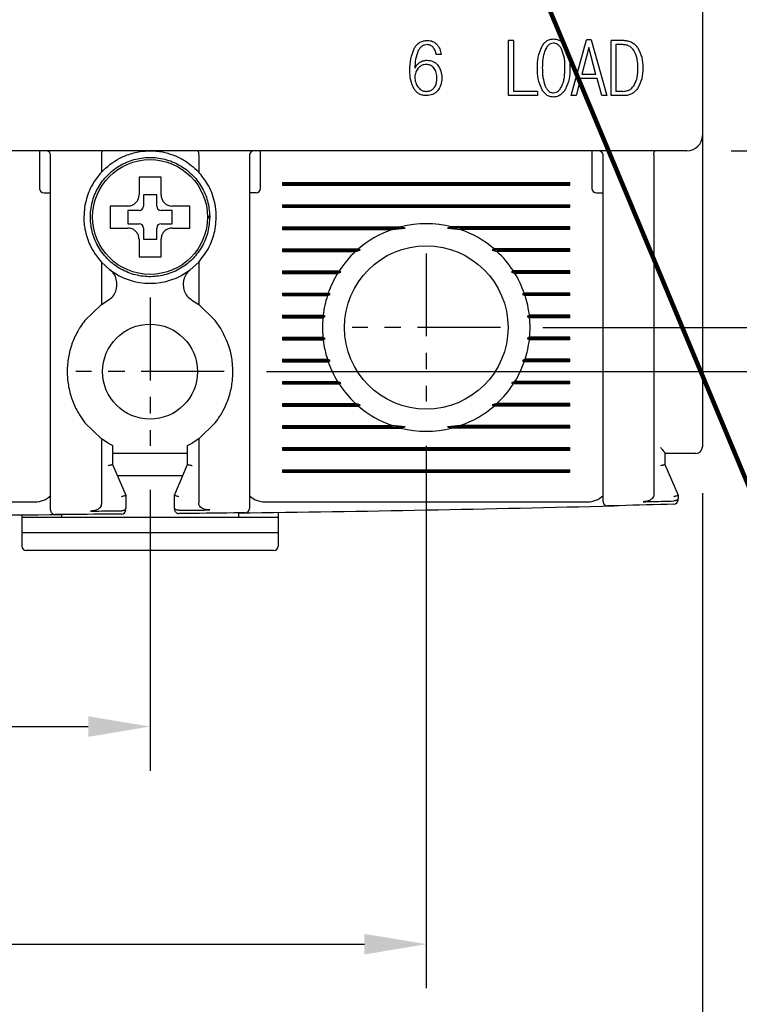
# Model space of a CAD drawing. Extents: x 2148 to 6475, y -907 to 1504.
# Tile 17 of 44: x 4572 to 4605, y 1226 to 1271. Entities that reach past the tile are written whole.
import ezdxf

# ---------------------------------------------------------------- set-up
doc = ezdxf.new("R2010")
doc.units = 0
doc.header["$LTSCALE"] = 3
doc.header["$MEASUREMENT"] = 0
doc.linetypes.add('CENTER', pattern=[2, 1.25, -0.25, 0.25, -0.25])
doc.layers.get('0').update_dxf_attribs({"linetype": 'CONTINUOUS'})
doc.layers.get('Defpoints').update_dxf_attribs({"linetype": 'CONTINUOUS'})
doc.layers.add('cen', color=1, linetype='CENTER')
doc.layers.add('di', color=3, linetype='CONTINUOUS')
doc.styles.add('KIM', font='ROMANS.shx', dxfattribs={"height": 5, "bigfont": 'GSG1.shx'})
doc.styles.get("Standard").update_dxf_attribs({"font": 'romans.shx', "height": 3, "bigfont": 'ghs.shx'})
doc.dimstyles.get("Standard").update_dxf_attribs({"dimtxt": 0.18, "dimasz": 0.18, "dimexe": 0.18, "dimexo": 0.0625, "dimgap": 0.09, "dimtad": 0, "dimtih": 1, "dimtoh": 1, "dimdec": 4, "dimzin": 0, "dimdsep": 46, "dimtxsty": 'Standard', "dimcen": 0.09, "dimadec": 0, "dimazin": 0, "dimtfac": 1, "dimtdec": 4, "dimtofl": 0, "dimtmove": 0, "dimatfit": 3, "dimfxl": 0, "dimtolj": 1, "dimtzin": 0, "dimarcsym": 0})
doc.dimstyles.new('STANDARD$0', dxfattribs={"dimtxt": 5, "dimasz": 5, "dimexe": 1, "dimexo": 2, "dimgap": 2, "dimtad": 1, "dimdec": 4, "dimzin": 12, "dimdsep": 46, "dimtxsty": 'KIM', "dimcen": -1, "dimdle": 0.1, "dimadec": 0, "dimazin": 0, "dimtfac": 1, "dimtdec": 4, "dimtmove": 0, "dimatfit": 3, "dimfxl": 0, "dimtolj": 1, "dimtzin": 0, "dimarcsym": 0})

# ---------------------------------------------------------------- blocks, each defined once
blk = doc.blocks.new('*D118')
at = {"layer": 'Defpoints', "color": 0}
for p in [(4527.852, 1251.468), (4602.852, 1251.368), (4527.852, 1220.612)]:
    blk.add_point(p, dxfattribs=at)
at = {"layer": 'di'}
for p, q in [((4527.852, 1249.468), (4527.852, 1218.612)), ((4602.852, 1249.368), (4602.852, 1218.612)), ((4600.052, 1220.612), (4530.652, 1220.612))]:
    blk.add_line(p, q, dxfattribs=at)
for points in [[(4530.652, 1221.079), (4530.652, 1220.146), (4527.852, 1220.612)], [(4600.052, 1221.079), (4600.052, 1220.146), (4602.852, 1220.612)]]:
    blk.add_solid(points, dxfattribs=at)
at = {"layer": 'di', "insert": (4565.342, 1224.112), "char_height": 3, "attachment_point": 5}
blk.add_mtext('\\A1;75', dxfattribs=at)
blk = doc.blocks.new('*D120')
at = {"layer": 'Defpoints', "color": 0}
for p in [(4593.629, 1336.868), (4593.629, 1256.868), (4640.115, 1256.868)]:
    blk.add_point(p, dxfattribs=at)
at = {"layer": 'di'}
for p, q in [((4595.629, 1336.868), (4642.115, 1336.868)), ((4640.115, 1334.068), (4640.115, 1259.668)), ((4595.629, 1256.868), (4642.115, 1256.868))]:
    blk.add_line(p, q, dxfattribs=at)
for points in [[(4639.648, 1334.068), (4640.581, 1334.068), (4640.115, 1336.868)], [(4639.648, 1259.668), (4640.581, 1259.668), (4640.115, 1256.868)]]:
    blk.add_solid(points, dxfattribs=at)
at = {"layer": 'di', "insert": (4636.615, 1296.868), "char_height": 3, "attachment_point": 5, "rotation": 90}
blk.add_mtext('\\A1;80', dxfattribs=at)
blk = doc.blocks.new('*D121')
at = {"layer": 'Defpoints', "color": 0}
for p in [(4602.152, 1328.868), (4602.152, 1264.868), (4630.115, 1264.868)]:
    blk.add_point(p, dxfattribs=at)
at = {"layer": 'di'}
for p, q in [((4604.152, 1328.868), (4632.115, 1328.868)), ((4630.115, 1326.068), (4630.115, 1267.668)), ((4604.152, 1264.868), (4632.115, 1264.868))]:
    blk.add_line(p, q, dxfattribs=at)
for points in [[(4629.648, 1326.068), (4630.581, 1326.068), (4630.115, 1328.868)], [(4629.648, 1267.668), (4630.581, 1267.668), (4630.115, 1264.868)]]:
    blk.add_solid(points, dxfattribs=at)
at = {"layer": 'di', "insert": (4626.615, 1296.868), "char_height": 3, "attachment_point": 5, "rotation": 90}
blk.add_mtext('\\A1;64', dxfattribs=at)
blk = doc.blocks.new('*D122')
at = {"layer": 'Defpoints', "color": 0}
for p in [(4552.852, 1251.514), (4577.852, 1251.514), (4577.852, 1238.795)]:
    blk.add_point(p, dxfattribs=at)
at = {"layer": 'di'}
for p, q in [((4552.852, 1249.514), (4552.852, 1236.795)), ((4577.852, 1249.514), (4577.852, 1236.795)), ((4555.652, 1238.795), (4575.052, 1238.795))]:
    blk.add_line(p, q, dxfattribs=at)
for points in [[(4555.652, 1239.261), (4555.652, 1238.328), (4552.852, 1238.795)], [(4575.052, 1239.261), (4575.052, 1238.328), (4577.852, 1238.795)]]:
    blk.add_solid(points, dxfattribs=at)
at = {"layer": 'di', "insert": (4565.976, 1242.295), "char_height": 3, "attachment_point": 5}
blk.add_mtext('\\A1;25', dxfattribs=at)
blk = doc.blocks.new('*D148')
at = {"layer": 'Defpoints', "color": 0}
for p in [(4540.352, 1253.514), (4590.352, 1253.514), (4590.352, 1228.94)]:
    blk.add_point(p, dxfattribs=at)
at = {"layer": 'di'}
for p, q in [((4540.352, 1251.514), (4540.352, 1226.94)), ((4590.352, 1251.514), (4590.352, 1226.94)), ((4543.152, 1228.94), (4587.552, 1228.94))]:
    blk.add_line(p, q, dxfattribs=at)
for points in [[(4543.152, 1229.406), (4543.152, 1228.473), (4540.352, 1228.94)], [(4587.552, 1229.406), (4587.552, 1228.473), (4590.352, 1228.94)]]:
    blk.add_solid(points, dxfattribs=at)
at = {"layer": 'di', "insert": (4565.772, 1232.44), "char_height": 3, "attachment_point": 5}
blk.add_mtext('\\A1;50', dxfattribs=at)
blk = doc.blocks.new('*D145')
at = {"layer": 'Defpoints', "color": 0}
for p in [(4581.207, 1338.868), (4581.129, 1254.868), (4650.563, 1254.868)]:
    blk.add_point(p, dxfattribs=at)
at = {"layer": 'di'}
for p, q in [((4583.207, 1338.868), (4652.563, 1338.868)), ((4650.563, 1336.068), (4650.563, 1257.668)), ((4583.129, 1254.868), (4652.563, 1254.868))]:
    blk.add_line(p, q, dxfattribs=at)
for points in [[(4650.097, 1336.068), (4651.03, 1336.068), (4650.563, 1338.868)], [(4650.097, 1257.668), (4651.03, 1257.668), (4650.563, 1254.868)]]:
    blk.add_solid(points, dxfattribs=at)
at = {"layer": 'di', "insert": (4647.063, 1296.868), "char_height": 3, "attachment_point": 5, "rotation": 90}
blk.add_mtext('\\A1;84', dxfattribs=at)

msp = doc.modelspace()

# ---------------------------------------------------------------- linework, layer by layer
for p, q in [((4602.852, 1328.168), (4602.852, 1265.568)), ((4594.077, 1267.368), (4594.077, 1269.868)), ((4594.301, 1269.868), (4594.077, 1269.868)), ((4594.301, 1269.868), (4594.301, 1267.561)), ((4596.917, 1267.368), (4597.6, 1269.9)), ((4597.708, 1269.548), (4597.393, 1268.33)), ((4597.819, 1269.9), (4597.6, 1269.9)), ((4598.029, 1268.33), (4597.708, 1269.548)), ((4597.819, 1269.9), (4598.519, 1267.368)), ((4598.713, 1267.368), (4598.713, 1269.868)), ((4599.305, 1269.868), (4598.713, 1269.868)), ((4599.252, 1269.676), (4598.937, 1269.676)), ((4598.937, 1269.676), (4598.937, 1267.561)), ((4591.023, 1269.227), (4590.799, 1269.227)), ((4598.029, 1268.33), (4597.393, 1268.33)), ((4597.336, 1268.138), (4597.141, 1267.368)), ((4598.083, 1268.138), (4597.336, 1268.138)), ((4598.295, 1267.368), (4598.083, 1268.138)), ((4595.393, 1267.368), (4594.077, 1267.368)), ((4595.393, 1267.561), (4594.301, 1267.561)), ((4595.393, 1267.561), (4595.393, 1267.368)), ((4597.141, 1267.368), (4596.917, 1267.368)), ((4598.519, 1267.368), (4598.295, 1267.368)), ((4599.305, 1267.368), (4598.713, 1267.368)), ((4599.252, 1267.561), (4598.937, 1267.561)), ((4602.852, 1265.568), (4602.852, 1264.741)), ((4602.152, 1264.868), (4528.552, 1264.868)), ((4572.852, 1264.868), (4572.852, 1264.468)), ((4573.352, 1249.475), (4573.352, 1264.668)), ((4575.652, 1264.685), (4575.652, 1264.682)), ((4575.652, 1264.682), (4575.652, 1263.908)), ((4580.052, 1264.682), (4580.052, 1264.685)), ((4580.052, 1264.682), (4580.052, 1263.908)), ((4582.352, 1264.668), (4582.352, 1249.557)), ((4582.852, 1264.468), (4582.852, 1264.868)), ((4597.852, 1264.868), (4597.852, 1264.468)), ((4598.352, 1249.867), (4598.352, 1264.668)), ((4600.652, 1264.685), (4600.652, 1264.682)), ((4600.652, 1264.682), (4600.652, 1249.307)), ((4602.852, 1264.741), (4602.852, 1251.468)), ((4572.852, 1264.468), (4572.852, 1263.168)), ((4582.852, 1263.168), (4582.852, 1264.468)), ((4597.852, 1264.468), (4597.852, 1263.168)), ((4583.852, 1263.426), (4596.852, 1263.426)), ((4583.852, 1263.426), (4583.852, 1263.311)), ((4583.852, 1263.368), (4596.852, 1263.368)), ((4583.852, 1263.311), (4596.852, 1263.311)), ((4596.852, 1263.311), (4596.852, 1263.426)), ((4573.052, 1262.968), (4573.352, 1262.968)), ((4578.152, 1262.868), (4577.552, 1262.868)), ((4577.552, 1262.868), (4577.552, 1262.368)), ((4578.152, 1262.368), (4578.152, 1262.868)), ((4582.652, 1262.968), (4582.352, 1262.968)), ((4598.052, 1262.968), (4598.352, 1262.968)), ((4576.283, 1262.368), (4576.052, 1262.368)), ((4583.852, 1262.426), (4596.852, 1262.426)), ((4583.852, 1262.426), (4583.852, 1262.311)), ((4583.852, 1262.368), (4596.852, 1262.368)), ((4596.852, 1262.311), (4596.852, 1262.426)), ((4577.352, 1262.168), (4576.852, 1262.168)), ((4576.852, 1262.168), (4576.852, 1261.568)), ((4578.852, 1262.168), (4578.352, 1262.168)), ((4578.852, 1261.568), (4578.852, 1262.168)), ((4583.852, 1262.311), (4596.852, 1262.311)), ((4576.852, 1261.568), (4577.352, 1261.568)), ((4578.352, 1261.568), (4578.852, 1261.568)), ((4580.452, 1261.902), (4580.552, 1261.902)), ((4580.552, 1261.834), (4580.452, 1261.834)), ((4580.552, 1261.902), (4580.552, 1261.834)), ((4577.552, 1261.368), (4577.552, 1260.868)), ((4578.152, 1260.868), (4578.152, 1261.368)), ((4583.852, 1261.426), (4589.205, 1261.426)), ((4583.852, 1261.426), (4583.852, 1261.311)), ((4583.852, 1261.368), (4589.399, 1261.368)), ((4583.852, 1261.311), (4588.817, 1261.311)), ((4588.817, 1261.311), (4589.399, 1261.368)), ((4589.399, 1261.368), (4589.205, 1261.426)), ((4591.5, 1261.426), (4591.306, 1261.368)), ((4591.306, 1261.368), (4591.887, 1261.311)), ((4596.852, 1261.368), (4591.306, 1261.368)), ((4596.852, 1261.426), (4591.5, 1261.426)), ((4596.852, 1261.311), (4591.887, 1261.311)), ((4596.852, 1261.311), (4596.852, 1261.426)), ((4577.552, 1260.868), (4578.152, 1260.868)), ((4577.352, 1260.299), (4577.352, 1260.068)), ((4583.852, 1260.426), (4587.281, 1260.426)), ((4583.852, 1260.426), (4583.852, 1260.311)), ((4583.852, 1260.368), (4587.367, 1260.368)), ((4583.852, 1260.311), (4587.152, 1260.311)), ((4587.152, 1260.311), (4587.367, 1260.368)), ((4587.367, 1260.368), (4587.281, 1260.426)), ((4593.424, 1260.426), (4593.337, 1260.368)), ((4593.337, 1260.368), (4593.553, 1260.311)), ((4596.852, 1260.368), (4593.337, 1260.368)), ((4596.852, 1260.426), (4593.424, 1260.426)), ((4596.852, 1260.311), (4593.553, 1260.311)), ((4596.852, 1260.311), (4596.852, 1260.426)), ((4575.652, 1259.829), (4575.652, 1257.905)), ((4576.037, 1259.48), (4575.652, 1259.829)), ((4580.052, 1259.829), (4579.668, 1259.48)), ((4580.052, 1259.829), (4580.052, 1257.905)), ((4583.852, 1259.426), (4586.409, 1259.426)), ((4583.852, 1259.426), (4583.852, 1259.311)), ((4583.852, 1259.368), (4586.491, 1259.368)), ((4583.852, 1259.311), (4586.337, 1259.311)), ((4586.337, 1259.311), (4586.491, 1259.368)), ((4586.491, 1259.368), (4586.409, 1259.426)), ((4594.296, 1259.426), (4594.214, 1259.368)), ((4594.214, 1259.368), (4594.368, 1259.311)), ((4596.852, 1259.368), (4594.214, 1259.368)), ((4596.852, 1259.426), (4594.296, 1259.426)), ((4596.852, 1259.311), (4594.368, 1259.311)), ((4596.852, 1259.311), (4596.852, 1259.426)), ((4576.352, 1258.794), (4576.352, 1258.844)), ((4579.352, 1258.844), (4579.352, 1258.794)), ((4583.852, 1258.426), (4585.918, 1258.426)), ((4583.852, 1258.426), (4583.852, 1258.311)), ((4583.852, 1258.368), (4586.004, 1258.368)), ((4585.879, 1258.311), (4586.004, 1258.368)), ((4586.004, 1258.368), (4585.918, 1258.426)), ((4594.787, 1258.426), (4594.701, 1258.368)), ((4594.701, 1258.368), (4594.826, 1258.311)), ((4596.852, 1258.368), (4594.701, 1258.368)), ((4596.852, 1258.426), (4594.787, 1258.426)), ((4596.852, 1258.311), (4596.852, 1258.426)), ((4575.652, 1257.905), (4574.902, 1257.184)), ((4575.652, 1257.905), (4575.957, 1258.104)), ((4579.748, 1258.104), (4580.052, 1257.905)), ((4580.802, 1257.184), (4580.052, 1257.905)), ((4583.852, 1258.311), (4585.879, 1258.311)), ((4596.852, 1258.311), (4594.826, 1258.311)), ((4581.052, 1256.824), (4580.802, 1257.184)), ((4583.852, 1257.426), (4585.686, 1257.426)), ((4583.852, 1257.426), (4583.852, 1257.311)), ((4583.852, 1257.368), (4585.78, 1257.368)), ((4583.852, 1257.311), (4585.673, 1257.311)), ((4585.673, 1257.311), (4585.78, 1257.368)), ((4585.78, 1257.368), (4585.686, 1257.426)), ((4595.019, 1257.426), (4594.925, 1257.368)), ((4594.925, 1257.368), (4595.032, 1257.311)), ((4596.852, 1257.368), (4594.925, 1257.368)), ((4596.852, 1257.426), (4595.019, 1257.426)), ((4596.852, 1257.311), (4595.032, 1257.311)), ((4596.852, 1257.311), (4596.852, 1257.426)), ((4583.852, 1256.426), (4585.673, 1256.426)), ((4583.852, 1256.426), (4583.852, 1256.311)), ((4583.852, 1256.368), (4585.78, 1256.368)), ((4583.852, 1256.311), (4585.686, 1256.311)), ((4585.78, 1256.368), (4585.673, 1256.426)), ((4585.686, 1256.311), (4585.78, 1256.368)), ((4595.032, 1256.426), (4594.925, 1256.368)), ((4594.925, 1256.368), (4595.019, 1256.311)), ((4596.852, 1256.368), (4594.925, 1256.368)), ((4596.852, 1256.311), (4595.019, 1256.311)), ((4596.852, 1256.426), (4595.032, 1256.426)), ((4596.852, 1256.311), (4596.852, 1256.426)), ((4583.852, 1255.426), (4585.879, 1255.426)), ((4583.852, 1255.426), (4583.852, 1255.311)), ((4583.852, 1255.368), (4586.004, 1255.368)), ((4583.852, 1255.311), (4585.918, 1255.311)), ((4586.004, 1255.368), (4585.879, 1255.426)), ((4585.918, 1255.311), (4586.004, 1255.368)), ((4594.826, 1255.426), (4594.701, 1255.368)), ((4594.701, 1255.368), (4594.787, 1255.311)), ((4596.852, 1255.368), (4594.701, 1255.368)), ((4596.852, 1255.311), (4594.787, 1255.311)), ((4596.852, 1255.426), (4594.826, 1255.426)), ((4596.852, 1255.311), (4596.852, 1255.426)), ((4583.852, 1254.426), (4586.337, 1254.426)), ((4583.852, 1254.426), (4583.852, 1254.311)), ((4583.852, 1254.368), (4586.491, 1254.368)), ((4586.491, 1254.368), (4586.337, 1254.426)), ((4586.409, 1254.311), (4586.491, 1254.368)), ((4594.368, 1254.426), (4594.214, 1254.368)), ((4594.214, 1254.368), (4594.296, 1254.311)), ((4596.852, 1254.368), (4594.214, 1254.368)), ((4596.852, 1254.426), (4594.368, 1254.426)), ((4596.852, 1254.311), (4596.852, 1254.426)), ((4583.852, 1254.311), (4586.409, 1254.311)), ((4596.852, 1254.311), (4594.296, 1254.311)), ((4583.852, 1253.426), (4587.152, 1253.426)), ((4583.852, 1253.426), (4583.852, 1253.311)), ((4583.852, 1253.368), (4587.367, 1253.368)), ((4583.852, 1253.311), (4587.281, 1253.311)), ((4587.367, 1253.368), (4587.152, 1253.426)), ((4587.281, 1253.311), (4587.367, 1253.368)), ((4593.553, 1253.426), (4593.337, 1253.368)), ((4593.337, 1253.368), (4593.424, 1253.311)), ((4596.852, 1253.368), (4593.337, 1253.368)), ((4596.852, 1253.311), (4593.424, 1253.311)), ((4596.852, 1253.426), (4593.553, 1253.426)), ((4596.852, 1253.311), (4596.852, 1253.426)), ((4574.652, 1252.913), (4574.902, 1252.553)), ((4574.902, 1252.553), (4575.652, 1251.832)), ((4580.052, 1251.832), (4580.802, 1252.553)), ((4583.852, 1252.426), (4588.817, 1252.426)), ((4583.852, 1252.426), (4583.852, 1252.311)), ((4583.852, 1252.368), (4589.399, 1252.368)), ((4583.852, 1252.311), (4589.205, 1252.311)), ((4589.399, 1252.368), (4588.817, 1252.426)), ((4589.205, 1252.311), (4589.399, 1252.368)), ((4591.887, 1252.426), (4591.306, 1252.368)), ((4591.306, 1252.368), (4591.5, 1252.311)), ((4596.852, 1252.368), (4591.306, 1252.368)), ((4596.852, 1252.311), (4591.5, 1252.311)), ((4596.852, 1252.426), (4591.887, 1252.426)), ((4596.852, 1252.311), (4596.852, 1252.426)), ((4575.652, 1251.832), (4575.652, 1248.88)), ((4575.952, 1251.635), (4575.652, 1251.832)), ((4580.052, 1251.832), (4579.752, 1251.635)), ((4580.052, 1251.832), (4580.052, 1248.927)), ((4576.152, 1251.526), (4576.152, 1250.668)), ((4579.552, 1250.668), (4579.552, 1251.526)), ((4583.852, 1251.426), (4596.852, 1251.426)), ((4583.852, 1251.426), (4583.852, 1251.311)), ((4583.852, 1251.368), (4596.852, 1251.368)), ((4583.852, 1251.311), (4596.852, 1251.311)), ((4596.852, 1251.311), (4596.852, 1251.426)), ((4579.552, 1251.168), (4576.152, 1251.168)), ((4601.152, 1251.176), (4601.152, 1250.668)), ((4602.152, 1251.168), (4601.152, 1251.168)), ((4576.152, 1250.668), (4576.152, 1250.668)), ((4576.152, 1250.668), (4576.752, 1249.268)), ((4578.952, 1249.268), (4579.552, 1250.668)), ((4579.552, 1250.668), (4579.552, 1250.668)), ((4583.852, 1250.426), (4596.852, 1250.426)), ((4583.852, 1250.426), (4583.852, 1250.311)), ((4583.852, 1250.368), (4596.852, 1250.368)), ((4583.852, 1250.311), (4596.852, 1250.311)), ((4596.852, 1250.311), (4596.852, 1250.426)), ((4601.152, 1250.668), (4601.152, 1250.668)), ((4601.152, 1250.668), (4601.752, 1249.268)), ((4576.367, 1250.168), (4579.338, 1250.168)), ((4576.752, 1249.268), (4576.752, 1249.268)), ((4576.752, 1249.268), (4576.752, 1248.696)), ((4578.952, 1249.268), (4578.952, 1249.268)), ((4578.952, 1248.721), (4578.952, 1249.268)), ((4601.557, 1249.012), (4601.552, 1249.012)), ((4601.752, 1249.268), (4601.752, 1249.268)), ((4601.752, 1249.268), (4601.752, 1249.144)), ((4558.052, 1248.968), (4572.652, 1248.968)), ((4576.552, 1248.564), (4576.554, 1248.564)), ((4579.152, 1248.589), (4579.154, 1248.589)), ((4583.052, 1248.968), (4597.652, 1248.968)), ((4572.052, 1248.385), (4572.052, 1248.268)), ((4573.852, 1248.268), (4572.052, 1248.268)), ((4572.052, 1248.268), (4572.052, 1247.568)), ((4573.852, 1248.268), (4573.852, 1248.396)), ((4581.852, 1248.268), (4573.852, 1248.268)), ((4581.852, 1248.471), (4581.852, 1248.268)), ((4583.652, 1248.268), (4581.852, 1248.268)), ((4583.652, 1248.495), (4583.652, 1248.268)), ((4583.652, 1248.268), (4583.652, 1247.568)), ((4583.652, 1247.568), (4572.052, 1247.568)), ((4572.052, 1247.568), (4572.052, 1246.968)), ((4583.652, 1247.568), (4583.652, 1246.968)), ((4583.452, 1246.768), (4572.252, 1246.768))]:
    msp.add_line(p, q)
for centre, radius in [((4577.852, 1261.868), 2.6), ((4590.352, 1256.868), 3.7), ((4577.852, 1254.868), 2.15)]:
    msp.add_circle(centre, radius)
for centre, radius, start, end in [((4602.152, 1265.568), 0.7, 270, 0), ((4573.152, 1264.668), 0.2, 0, 90), ((4582.552, 1264.668), 0.2, 90, 180), ((4598.152, 1264.668), 0.2, 0, 90), ((4573.052, 1263.168), 0.2, 180, 270), ((4582.652, 1263.168), 0.2, 270, 0), ((4598.052, 1263.168), 0.2, 180, 270), ((4577.352, 1262.368), 0.2, 270, 0), ((4578.352, 1262.368), 0.2, 180, 270), ((4577.352, 1261.368), 0.2, 0, 90), ((4578.352, 1261.368), 0.2, 90, 180), ((4590.352, 1256.868), 4.7, 75.8668, 104.1332), ((4590.352, 1256.868), 4.7, 109.0625, 130.8026), ((4590.352, 1256.868), 4.7, 49.1974, 70.9375), ((4590.352, 1256.868), 4.7, 132.9123, 147.0301), ((4590.352, 1256.868), 4.7, 32.9699, 47.0877), ((4577.852, 1261.868), 3, 232.7522, 307.2478), ((4590.352, 1256.868), 4.7, 148.6925, 160.6442), ((4590.352, 1256.868), 4.7, 19.3558, 31.3075), ((4590.352, 1256.868), 4.7, 162.1296, 173.1848), ((4590.352, 1256.868), 4.7, 6.8152, 17.8704), ((4590.352, 1256.868), 4.7, 174.6005, 185.3995), ((4590.352, 1256.868), 4.7, 354.6005, 5.3995), ((4590.352, 1256.868), 4.7, 186.8152, 197.8704), ((4590.352, 1256.868), 4.7, 342.1296, 353.1848), ((4590.352, 1256.868), 4.7, 199.3558, 211.3075), ((4590.352, 1256.868), 4.7, 328.6925, 340.6442), ((4590.352, 1256.868), 4.7, 212.9699, 227.0877), ((4590.352, 1256.868), 4.7, 312.9123, 327.0301), ((4590.352, 1256.868), 4.7, 229.1974, 250.9375), ((4590.352, 1256.868), 4.7, 289.0625, 310.8026), ((4590.352, 1256.868), 4.7, 255.8668, 284.1332), ((4602.552, 1251.468), 0.3, 270, 0), ((4572.652, 1249.968), 1, 270, 314.6343), ((4583.052, 1249.968), 1, 225.4794, 270), ((4597.652, 1249.968), 1, 270, 314.6343), ((4598.552, 1248.984), 0.2, 180, 271.4358), ((4601.552, 1249.063), 0.2, 271.5655, 0), ((4573.552, 1248.594), 0.2, 180, 270.3546), ((4576.552, 1248.616), 0.2, 270.4843, 360), ((4579.152, 1248.64), 0.2, 180, 270.5967), ((4565.352, 2573.578), 1325.21, 270.7134, 271.448535), ((4582.152, 1248.675), 0.2, 270.7265, 0), ((4565.352, 2573.578), 1325.21, 269.632498, 270.367502), ((4572.252, 1246.968), 0.2, 180, 270), ((4583.452, 1246.968), 0.2, 270, 0)]:
    msp.add_arc(centre, radius, start, end)
for points, knots in [([(4595.576, 1269.584), (4595.606, 1269.631), (4595.665, 1269.726), (4595.789, 1269.841), (4595.941, 1269.92), (4596.053, 1269.928), (4596.109, 1269.933)], [0, 0, 0, 0, 0.25047, 0.499605, 0.74891, 1, 1, 1, 1]), ([(4596.109, 1269.933), (4596.166, 1269.928), (4596.279, 1269.92), (4596.432, 1269.842), (4596.557, 1269.726), (4596.619, 1269.631), (4596.649, 1269.584)], [0, 0, 0, 0, 0.2502276, 0.4998973, 0.749409, 1, 1, 1, 1]), ([(4589.613, 1268.507), (4589.615, 1268.684), (4589.62, 1269.037), (4589.753, 1269.364), (4589.819, 1269.526)], [0, 0, 0, 0, 0.502532, 1, 1, 1, 1]), ([(4589.819, 1269.526), (4589.852, 1269.576), (4589.92, 1269.675), (4590.062, 1269.789), (4590.232, 1269.857), (4590.352, 1269.865), (4590.412, 1269.868)], [0, 0, 0, 0, 0.249899, 0.499017, 0.748886, 1, 1, 1, 1]), ([(4590.395, 1269.676), (4590.353, 1269.673), (4590.267, 1269.667), (4590.151, 1269.607), (4590.058, 1269.518), (4590.014, 1269.444), (4589.992, 1269.408)], [0, 0, 0, 0, 0.249937, 0.499358, 0.749013, 1, 1, 1, 1]), ([(4590.66, 1269.56), (4590.622, 1269.594), (4590.546, 1269.661), (4590.446, 1269.671), (4590.395, 1269.676)], [0, 0, 0, 0, 0.501015, 1, 1, 1, 1]), ([(4590.412, 1269.868), (4590.49, 1269.861), (4590.645, 1269.847), (4590.764, 1269.747), (4590.824, 1269.697)], [0, 0, 0, 0, 0.500076, 1, 1, 1, 1]), ([(4590.799, 1269.227), (4590.789, 1269.289), (4590.768, 1269.411), (4590.696, 1269.511), (4590.66, 1269.56)], [0, 0, 0, 0, 0.502622, 1, 1, 1, 1]), ([(4590.824, 1269.697), (4590.878, 1269.627), (4590.986, 1269.489), (4591.01, 1269.315), (4591.023, 1269.227)], [0, 0, 0, 0, 0.499317, 1, 1, 1, 1]), ([(4595.381, 1268.62), (4595.384, 1268.787), (4595.391, 1269.121), (4595.515, 1269.43), (4595.576, 1269.584)], [0, 0, 0, 0, 0.502081, 1, 1, 1, 1]), ([(4596.109, 1269.74), (4596.063, 1269.735), (4595.976, 1269.724), (4595.853, 1269.633), (4595.785, 1269.533), (4595.751, 1269.462), (4595.744, 1269.447)], [0, 0, 0, 0, 0.275456, 0.527006, 0.894458, 1, 1, 1, 1]), ([(4596.485, 1269.447), (4596.465, 1269.485), (4596.417, 1269.574), (4596.321, 1269.678), (4596.206, 1269.733), (4596.139, 1269.738), (4596.109, 1269.74)], [0, 0, 0, 0, 0.257598, 0.60292, 0.821779, 1, 1, 1, 1]), ([(4596.649, 1269.584), (4596.714, 1269.43), (4596.844, 1269.122), (4596.851, 1268.787), (4596.855, 1268.62)], [0, 0, 0, 0, 0.499561, 1, 1, 1, 1]), ([(4599.748, 1269.411), (4599.696, 1269.476), (4599.605, 1269.587), (4599.419, 1269.666), (4599.305, 1269.673), (4599.252, 1269.676)], [0, 0, 0, 0, 0.419523, 0.726037, 1, 1, 1, 1]), ([(4599.305, 1269.868), (4599.365, 1269.864), (4599.483, 1269.856), (4599.651, 1269.792), (4599.798, 1269.688), (4599.873, 1269.596), (4599.911, 1269.549)], [0, 0, 0, 0, 0.250217, 0.499043, 0.748695, 1, 1, 1, 1]), ([(4599.911, 1269.549), (4599.987, 1269.405), (4600.14, 1269.115), (4600.15, 1268.788), (4600.155, 1268.623)], [0, 0, 0, 0, 0.4989137, 1, 1, 1, 1]), ([(4589.992, 1269.408), (4589.944, 1269.278), (4589.848, 1269.02), (4589.841, 1268.744), (4589.837, 1268.606)], [0, 0, 0, 0, 0.499402, 1, 1, 1, 1]), ([(4595.744, 1269.447), (4595.718, 1269.38), (4595.667, 1269.248), (4595.615, 1268.97), (4595.609, 1268.76), (4595.605, 1268.62)], [0, 0, 0, 0, 0.251847, 0.503621, 1, 1, 1, 1]), ([(4596.631, 1268.62), (4596.629, 1268.691), (4596.627, 1268.834), (4596.601, 1269.116), (4596.531, 1269.315), (4596.485, 1269.447)], [0, 0, 0, 0, 0.253748, 0.507705, 1, 1, 1, 1]), ([(4599.931, 1268.617), (4599.929, 1268.687), (4599.925, 1268.828), (4599.894, 1269.103), (4599.806, 1269.289), (4599.748, 1269.411)], [0, 0, 0, 0, 0.25662, 0.513523, 1, 1, 1, 1]), ([(4589.837, 1268.606), (4589.865, 1268.66), (4589.92, 1268.769), (4590.017, 1268.843), (4590.065, 1268.88)], [0, 0, 0, 0, 0.502215, 1, 1, 1, 1]), ([(4589.993, 1268.615), (4589.949, 1268.555), (4589.882, 1268.466), (4589.842, 1268.32), (4589.839, 1268.245), (4589.837, 1268.206)], [0, 0, 0, 0, 0.492558, 0.741748, 1, 1, 1, 1]), ([(4590.349, 1268.779), (4590.314, 1268.777), (4590.229, 1268.772), (4590.102, 1268.717), (4590.029, 1268.649), (4589.993, 1268.615)], [0, 0, 0, 0, 0.256867, 0.634227, 1, 1, 1, 1]), ([(4590.065, 1268.88), (4590.116, 1268.907), (4590.218, 1268.961), (4590.334, 1268.968), (4590.391, 1268.971)], [0, 0, 0, 0, 0.501206, 1, 1, 1, 1]), ([(4590.695, 1268.618), (4590.653, 1268.66), (4590.575, 1268.739), (4590.443, 1268.775), (4590.37, 1268.778), (4590.349, 1268.779)], [0, 0, 0, 0, 0.444662, 0.837657, 1, 1, 1, 1]), ([(4590.391, 1268.971), (4590.482, 1268.962), (4590.617, 1268.949), (4590.773, 1268.854), (4590.835, 1268.79), (4590.867, 1268.758)], [0, 0, 0, 0, 0.499295, 0.748961, 1, 1, 1, 1]), ([(4590.831, 1268.153), (4590.829, 1268.195), (4590.827, 1268.28), (4590.799, 1268.433), (4590.747, 1268.547), (4590.7, 1268.611), (4590.695, 1268.618)], [0, 0, 0, 0, 0.257343, 0.51511, 0.947027, 1, 1, 1, 1]), ([(4590.867, 1268.758), (4590.925, 1268.667), (4591.041, 1268.487), (4591.05, 1268.272), (4591.055, 1268.165)], [0, 0, 0, 0, 0.498897, 1, 1, 1, 1]), ([(4595.576, 1267.659), (4595.515, 1267.813), (4595.391, 1268.122), (4595.384, 1268.454), (4595.381, 1268.62)], [0, 0, 0, 0, 0.49962, 1, 1, 1, 1]), ([(4595.605, 1268.62), (4595.606, 1268.549), (4595.609, 1268.407), (4595.632, 1268.126), (4595.697, 1267.926), (4595.74, 1267.794)], [0, 0, 0, 0, 0.253194, 0.506489, 1, 1, 1, 1]), ([(4596.485, 1267.794), (4596.512, 1267.86), (4596.565, 1267.991), (4596.619, 1268.269), (4596.626, 1268.48), (4596.631, 1268.62)], [0, 0, 0, 0, 0.251962, 0.503857, 1, 1, 1, 1]), ([(4596.855, 1268.62), (4596.851, 1268.452), (4596.844, 1268.119), (4596.714, 1267.812), (4596.649, 1267.659)], [0, 0, 0, 0, 0.50225, 1, 1, 1, 1]), ([(4599.748, 1267.815), (4599.782, 1267.878), (4599.882, 1268.064), (4599.925, 1268.344), (4599.929, 1268.549), (4599.931, 1268.617)], [0, 0, 0, 0, 0.258004, 0.755948, 1, 1, 1, 1]), ([(4600.155, 1268.623), (4600.151, 1268.457), (4600.142, 1268.126), (4599.987, 1267.833), (4599.911, 1267.687)], [0, 0, 0, 0, 0.50342, 1, 1, 1, 1]), ([(4589.806, 1267.663), (4589.744, 1267.796), (4589.62, 1268.064), (4589.615, 1268.359), (4589.613, 1268.507)], [0, 0, 0, 0, 0.499101, 1, 1, 1, 1]), ([(4589.837, 1268.206), (4589.839, 1268.164), (4589.842, 1268.08), (4589.877, 1267.927), (4589.935, 1267.816), (4589.984, 1267.752), (4589.99, 1267.744)], [0, 0, 0, 0, 0.255689, 0.508189, 0.94486, 1, 1, 1, 1]), ([(4590.698, 1267.714), (4590.722, 1267.747), (4590.781, 1267.832), (4590.824, 1267.986), (4590.829, 1268.101), (4590.831, 1268.153)], [0, 0, 0, 0, 0.258237, 0.66538, 1, 1, 1, 1]), ([(4591.055, 1268.165), (4591.05, 1268.059), (4591.039, 1267.848), (4590.921, 1267.673), (4590.862, 1267.585)], [0, 0, 0, 0, 0.5009741, 1, 1, 1, 1]), ([(4589.99, 1267.744), (4590.013, 1267.718), (4590.071, 1267.652), (4590.193, 1267.576), (4590.295, 1267.566), (4590.346, 1267.561)], [0, 0, 0, 0, 0.257487, 0.636052, 1, 1, 1, 1]), ([(4590.346, 1267.561), (4590.38, 1267.562), (4590.463, 1267.566), (4590.593, 1267.61), (4590.664, 1267.68), (4590.698, 1267.714)], [0, 0, 0, 0, 0.257198, 0.633352, 1, 1, 1, 1]), ([(4595.74, 1267.794), (4595.76, 1267.755), (4595.805, 1267.667), (4595.896, 1267.563), (4596.009, 1267.505), (4596.077, 1267.499), (4596.109, 1267.497)], [0, 0, 0, 0, 0.259248, 0.592428, 0.809802, 1, 1, 1, 1]), ([(4596.109, 1267.497), (4596.154, 1267.502), (4596.243, 1267.512), (4596.367, 1267.603), (4596.44, 1267.705), (4596.476, 1267.777), (4596.485, 1267.794)], [0, 0, 0, 0, 0.265391, 0.520254, 0.8866, 1, 1, 1, 1]), ([(4599.252, 1267.561), (4599.328, 1267.567), (4599.462, 1267.577), (4599.637, 1267.674), (4599.711, 1267.768), (4599.748, 1267.815)], [0, 0, 0, 0, 0.3901918, 0.690049, 1, 1, 1, 1]), ([(4590.365, 1267.368), (4590.31, 1267.372), (4590.2, 1267.378), (4590.043, 1267.433), (4589.906, 1267.53), (4589.839, 1267.619), (4589.806, 1267.663)], [0, 0, 0, 0, 0.250163, 0.499321, 0.74922, 1, 1, 1, 1]), ([(4590.862, 1267.585), (4590.829, 1267.552), (4590.763, 1267.486), (4590.599, 1267.391), (4590.459, 1267.377), (4590.365, 1267.368)], [0, 0, 0, 0, 0.251487, 0.501798, 1, 1, 1, 1]), ([(4596.109, 1267.304), (4596.053, 1267.309), (4595.94, 1267.318), (4595.788, 1267.398), (4595.666, 1267.516), (4595.606, 1267.612), (4595.576, 1267.659)], [0, 0, 0, 0, 0.24981, 0.499525, 0.749147, 1, 1, 1, 1]), ([(4596.649, 1267.659), (4596.619, 1267.612), (4596.558, 1267.516), (4596.434, 1267.398), (4596.28, 1267.318), (4596.166, 1267.309), (4596.109, 1267.304)], [0, 0, 0, 0, 0.2499667, 0.4986339, 0.7493653, 1, 1, 1, 1]), ([(4599.911, 1267.687), (4599.873, 1267.641), (4599.799, 1267.548), (4599.652, 1267.444), (4599.484, 1267.379), (4599.365, 1267.372), (4599.305, 1267.368)], [0, 0, 0, 0, 0.250808, 0.50024, 0.749475, 1, 1, 1, 1]), ([(4575.706, 1264.868), (4575.706, 1264.868), (4575.703, 1264.868), (4575.694, 1264.865), (4575.68, 1264.847), (4575.666, 1264.806), (4575.656, 1264.75), (4575.654, 1264.706), (4575.652, 1264.685)], [0, 0, 0, 0, 0.013213, 0.11534, 0.344004, 0.565228, 0.782542, 1, 1, 1, 1]), ([(4575.652, 1263.908), (4575.904, 1264.136), (4576.256, 1264.456), (4576.693, 1264.634), (4576.818, 1264.685)], [0, 0, 0, 0, 0.713944, 1, 1, 1, 1]), ([(4576.818, 1264.685), (4577.013, 1264.745), (4577.35, 1264.849), (4577.703, 1264.863), (4577.852, 1264.868)], [0, 0, 0, 0, 0.575576, 1, 1, 1, 1]), ([(4577.852, 1264.868), (4578.04, 1264.86), (4578.393, 1264.843), (4578.729, 1264.735), (4578.887, 1264.685)], [0, 0, 0, 0, 0.532004, 1, 1, 1, 1]), ([(4578.887, 1264.685), (4579.046, 1264.618), (4579.482, 1264.436), (4579.831, 1264.113), (4580.052, 1263.908)], [0, 0, 0, 0, 0.364329, 1, 1, 1, 1]), ([(4579.999, 1264.868), (4579.999, 1264.868), (4580.002, 1264.868), (4580.011, 1264.865), (4580.025, 1264.847), (4580.039, 1264.806), (4580.049, 1264.75), (4580.051, 1264.706), (4580.052, 1264.685)], [0, 0, 0, 0, 0.0132132, 0.1153395, 0.3440039, 0.5652278, 0.782542, 1, 1, 1, 1]), ([(4600.652, 1264.685), (4600.654, 1264.706), (4600.656, 1264.75), (4600.666, 1264.806), (4600.68, 1264.847), (4600.694, 1264.865), (4600.703, 1264.868), (4600.706, 1264.868), (4600.706, 1264.868)], [0, 0, 0, 0, 0.217458, 0.434772, 0.655996, 0.88466, 0.986787, 1, 1, 1, 1]), ([(4580.552, 1261.902), (4580.532, 1262.136), (4580.49, 1262.609), (4580.198, 1263.264), (4579.76, 1263.824), (4579.188, 1264.251), (4578.526, 1264.515), (4577.818, 1264.599), (4577.112, 1264.498), (4576.457, 1264.216), (4575.897, 1263.775), (4575.47, 1263.204), (4575.205, 1262.542), (4575.122, 1261.834), (4575.223, 1261.128), (4575.504, 1260.473), (4575.946, 1259.913), (4576.517, 1259.486), (4577.179, 1259.221), (4577.887, 1259.138), (4578.593, 1259.239), (4579.248, 1259.52), (4579.808, 1259.962), (4580.233, 1260.533), (4580.508, 1261.195), (4580.538, 1261.668), (4580.552, 1261.902)], [0, 0, 0, 0, 0.041425, 0.083575, 0.125, 0.166425, 0.208575, 0.25, 0.291425, 0.333575, 0.375, 0.416425, 0.458575, 0.5, 0.541425, 0.583575, 0.625, 0.666425, 0.708575, 0.75, 0.791425, 0.833575, 0.875, 0.916425, 0.958575, 1, 1, 1, 1]), ([(4575.652, 1263.908), (4575.465, 1263.673), (4575.115, 1263.236), (4574.97, 1262.674), (4574.902, 1262.414)], [0, 0, 0, 0, 0.538099, 1, 1, 1, 1]), ([(4580.802, 1262.414), (4580.793, 1262.463), (4580.725, 1262.797), (4580.512, 1263.343), (4580.194, 1263.734), (4580.052, 1263.908)], [0, 0, 0, 0, 0.0873637, 0.5935717, 1, 1, 1, 1]), ([(4577.352, 1263.668), (4577.352, 1263.625), (4577.352, 1263.549), (4577.352, 1263.472), (4577.352, 1263.438)], [0, 0, 0, 0, 0.571794, 1, 1, 1, 1]), ([(4577.352, 1263.438), (4577.352, 1263.273), (4577.352, 1263.083), (4577.352, 1262.893), (4577.352, 1262.868)], [0, 0, 0, 0, 0.871112, 1, 1, 1, 1]), ([(4578.352, 1263.438), (4578.352, 1263.472), (4578.352, 1263.549), (4578.352, 1263.625), (4578.352, 1263.668)], [0, 0, 0, 0, 0.428206, 1, 1, 1, 1]), ([(4578.352, 1262.868), (4578.352, 1262.893), (4578.352, 1263.083), (4578.352, 1263.273), (4578.352, 1263.438)], [0, 0, 0, 0, 0.128888, 1, 1, 1, 1]), ([(4576.852, 1262.368), (4576.909, 1262.374), (4577.021, 1262.385), (4577.171, 1262.471), (4577.284, 1262.598), (4577.344, 1262.738), (4577.35, 1262.831), (4577.352, 1262.868)], [0, 0, 0, 0, 0.214612, 0.429239, 0.643513, 0.857576, 1, 1, 1, 1]), ([(4578.352, 1262.868), (4578.358, 1262.812), (4578.369, 1262.7), (4578.455, 1262.55), (4578.582, 1262.437), (4578.722, 1262.377), (4578.815, 1262.371), (4578.852, 1262.368)], [0, 0, 0, 0, 0.214612, 0.429239, 0.643513, 0.857576, 1, 1, 1, 1]), ([(4574.902, 1262.414), (4574.871, 1262.125), (4574.831, 1261.757), (4574.89, 1261.4), (4574.902, 1261.323)], [0, 0, 0, 0, 0.78462, 1, 1, 1, 1]), ([(4576.852, 1262.368), (4576.828, 1262.368), (4576.638, 1262.368), (4576.448, 1262.368), (4576.283, 1262.368)], [0, 0, 0, 0, 0.128888, 1, 1, 1, 1]), ([(4579.422, 1262.368), (4579.257, 1262.368), (4579.067, 1262.368), (4578.877, 1262.368), (4578.852, 1262.368)], [0, 0, 0, 0, 0.871112, 1, 1, 1, 1]), ([(4579.652, 1262.368), (4579.609, 1262.368), (4579.533, 1262.368), (4579.456, 1262.368), (4579.422, 1262.368)], [0, 0, 0, 0, 0.571794, 1, 1, 1, 1]), ([(4580.802, 1261.323), (4580.835, 1261.617), (4580.874, 1261.982), (4580.814, 1262.344), (4580.802, 1262.414)], [0, 0, 0, 0, 0.807198, 1, 1, 1, 1]), ([(4574.902, 1261.323), (4574.968, 1261.07), (4575.115, 1260.502), (4575.461, 1260.069), (4575.652, 1259.829)], [0, 0, 0, 0, 0.4458609, 1, 1, 1, 1]), ([(4576.052, 1261.368), (4576.106, 1261.368), (4576.182, 1261.368), (4576.26, 1261.368), (4576.283, 1261.368)], [0, 0, 0, 0, 0.70684, 1, 1, 1, 1]), ([(4576.283, 1261.368), (4576.448, 1261.368), (4576.638, 1261.368), (4576.828, 1261.368), (4576.852, 1261.368)], [0, 0, 0, 0, 0.871112, 1, 1, 1, 1]), ([(4577.352, 1260.868), (4577.347, 1260.925), (4577.336, 1261.037), (4577.25, 1261.187), (4577.123, 1261.3), (4576.983, 1261.36), (4576.89, 1261.366), (4576.852, 1261.368)], [0, 0, 0, 0, 0.214612, 0.429239, 0.643513, 0.857576, 1, 1, 1, 1]), ([(4578.852, 1261.368), (4578.796, 1261.363), (4578.684, 1261.352), (4578.534, 1261.266), (4578.421, 1261.139), (4578.361, 1260.999), (4578.355, 1260.906), (4578.352, 1260.868)], [0, 0, 0, 0, 0.2146123, 0.4292387, 0.6435135, 0.8575757, 1, 1, 1, 1]), ([(4578.852, 1261.368), (4578.877, 1261.368), (4579.067, 1261.368), (4579.257, 1261.368), (4579.422, 1261.368)], [0, 0, 0, 0, 0.128888, 1, 1, 1, 1]), ([(4579.422, 1261.368), (4579.456, 1261.368), (4579.533, 1261.368), (4579.609, 1261.368), (4579.652, 1261.368)], [0, 0, 0, 0, 0.428206, 1, 1, 1, 1]), ([(4580.052, 1259.829), (4580.253, 1260.083), (4580.598, 1260.518), (4580.742, 1261.086), (4580.802, 1261.323)], [0, 0, 0, 0, 0.583241, 1, 1, 1, 1]), ([(4577.352, 1260.868), (4577.352, 1260.844), (4577.352, 1260.654), (4577.352, 1260.464), (4577.352, 1260.299)], [0, 0, 0, 0, 0.128888, 1, 1, 1, 1]), ([(4578.352, 1260.299), (4578.352, 1260.464), (4578.352, 1260.654), (4578.352, 1260.844), (4578.352, 1260.868)], [0, 0, 0, 0, 0.871112, 1, 1, 1, 1]), ([(4578.352, 1260.068), (4578.352, 1260.122), (4578.352, 1260.198), (4578.352, 1260.276), (4578.352, 1260.299)], [0, 0, 0, 0, 0.70684, 1, 1, 1, 1]), ([(4576.352, 1258.844), (4576.343, 1258.934), (4576.325, 1259.114), (4576.201, 1259.335), (4576.085, 1259.437), (4576.037, 1259.48)], [0, 0, 0, 0, 0.367828, 0.735683, 1, 1, 1, 1]), ([(4579.668, 1259.48), (4579.602, 1259.419), (4579.47, 1259.296), (4579.369, 1259.063), (4579.357, 1258.909), (4579.352, 1258.844)], [0, 0, 0, 0, 0.366318, 0.732591, 1, 1, 1, 1]), ([(4575.957, 1258.104), (4576.03, 1258.157), (4576.175, 1258.264), (4576.322, 1258.51), (4576.342, 1258.697), (4576.352, 1258.794)], [0, 0, 0, 0, 0.323953, 0.647862, 1, 1, 1, 1]), ([(4579.352, 1258.794), (4579.362, 1258.704), (4579.38, 1258.524), (4579.519, 1258.274), (4579.67, 1258.162), (4579.748, 1258.104)], [0, 0, 0, 0, 0.325778, 0.651579, 1, 1, 1, 1]), ([(4574.902, 1257.184), (4574.834, 1257.092), (4574.746, 1256.975), (4574.669, 1256.851), (4574.652, 1256.824)], [0, 0, 0, 0, 0.783321, 1, 1, 1, 1]), ([(4574.652, 1256.824), (4574.641, 1256.804), (4574.52, 1256.604), (4574.329, 1256.201), (4574.154, 1255.591), (4574.086, 1254.959), (4574.124, 1254.324), (4574.27, 1253.704), (4574.464, 1253.235), (4574.612, 1252.983), (4574.652, 1252.913)], [0, 0, 0, 0, 0.016609, 0.1701, 0.323593, 0.477808, 0.632023, 0.786686, 0.941347, 1, 1, 1, 1]), ([(4581.052, 1252.913), (4581.127, 1253.047), (4581.306, 1253.364), (4581.495, 1253.911), (4581.607, 1254.537), (4581.606, 1255.173), (4581.484, 1255.964), (4581.22, 1256.489), (4581.052, 1256.824)], [0, 0, 0, 0, 0.111592, 0.26571, 0.419831, 0.574549, 0.729265, 1, 1, 1, 1]), ([(4580.802, 1252.553), (4580.878, 1252.654), (4580.964, 1252.769), (4581.042, 1252.897), (4581.052, 1252.913)], [0, 0, 0, 0, 0.8733955, 1, 1, 1, 1]), ([(4575.952, 1251.635), (4575.982, 1251.618), (4576.037, 1251.587), (4576.104, 1251.551), (4576.145, 1251.53), (4576.15, 1251.527), (4576.152, 1251.526)], [0, 0, 0, 0, 0.297961, 0.559955, 0.798942, 1, 1, 1, 1]), ([(4579.552, 1251.526), (4579.554, 1251.527), (4579.559, 1251.529), (4579.589, 1251.545), (4579.635, 1251.569), (4579.692, 1251.6), (4579.733, 1251.624), (4579.752, 1251.635)], [0, 0, 0, 0, 0.188954, 0.377385, 0.579407, 0.805366, 1, 1, 1, 1]), ([(4600.952, 1251.434), (4600.953, 1251.433), (4600.984, 1251.396), (4601.041, 1251.328), (4601.106, 1251.249), (4601.145, 1251.198), (4601.15, 1251.183), (4601.152, 1251.176)], [0, 0, 0, 0, 0.008133, 0.345942, 0.629583, 0.833537, 1, 1, 1, 1]), ([(4602.552, 1251.168), (4602.55, 1251.168), (4602.545, 1251.168), (4602.497, 1251.168), (4602.406, 1251.168), (4602.287, 1251.168), (4602.197, 1251.168), (4602.152, 1251.168)], [0, 0, 0, 0, 0.1456859, 0.3605574, 0.5741113, 0.7870449, 1, 1, 1, 1]), ([(4576.152, 1250.668), (4576.15, 1250.665), (4576.146, 1250.659), (4576.113, 1250.645), (4576.063, 1250.63), (4576.008, 1250.616), (4575.97, 1250.608), (4575.954, 1250.604), (4575.952, 1250.604)], [0, 0, 0, 0, 0.209284, 0.418502, 0.629593, 0.844734, 0.985697, 1, 1, 1, 1]), ([(4579.752, 1250.604), (4579.751, 1250.604), (4579.735, 1250.608), (4579.697, 1250.616), (4579.642, 1250.63), (4579.592, 1250.645), (4579.559, 1250.659), (4579.555, 1250.665), (4579.552, 1250.668)], [0, 0, 0, 0, 0.014303, 0.155266, 0.370407, 0.581498, 0.790716, 1, 1, 1, 1]), ([(4601.152, 1250.668), (4601.15, 1250.665), (4601.146, 1250.659), (4601.113, 1250.645), (4601.063, 1250.63), (4601.008, 1250.616), (4600.97, 1250.608), (4600.954, 1250.604), (4600.952, 1250.604)], [0, 0, 0, 0, 0.209284, 0.418502, 0.629593, 0.844734, 0.985697, 1, 1, 1, 1]), ([(4598.352, 1248.984), (4598.352, 1248.985), (4598.352, 1248.99), (4598.352, 1249.063), (4598.352, 1249.259), (4598.352, 1249.536), (4598.352, 1249.757), (4598.352, 1249.867)], [0, 0, 0, 0, 0.071308, 0.303412, 0.535586, 0.767794, 1, 1, 1, 1]), ([(4573.352, 1248.594), (4573.352, 1248.595), (4573.352, 1248.599), (4573.352, 1248.672), (4573.352, 1248.867), (4573.352, 1249.144), (4573.352, 1249.365), (4573.352, 1249.475)], [0, 0, 0, 0, 0.0708636, 0.3031434, 0.5354276, 0.7677138, 1, 1, 1, 1]), ([(4582.352, 1249.557), (4582.352, 1249.523), (4582.352, 1249.378), (4582.352, 1249.134), (4582.352, 1248.88), (4582.352, 1248.708), (4582.352, 1248.686), (4582.352, 1248.675)], [0, 0, 0, 0, 0.071057, 0.303312, 0.535548, 0.767774, 1, 1, 1, 1]), ([(4576.752, 1249.268), (4576.75, 1249.265), (4576.746, 1249.259), (4576.713, 1249.245), (4576.663, 1249.229), (4576.608, 1249.215), (4576.57, 1249.207), (4576.554, 1249.204), (4576.552, 1249.203)], [0, 0, 0, 0, 0.209288, 0.41851, 0.629604, 0.844744, 0.985694, 1, 1, 1, 1]), ([(4579.152, 1249.203), (4579.151, 1249.204), (4579.135, 1249.207), (4579.097, 1249.215), (4579.042, 1249.229), (4578.992, 1249.245), (4578.959, 1249.259), (4578.955, 1249.265), (4578.952, 1249.268)], [0, 0, 0, 0, 0.014306, 0.155256, 0.370396, 0.58149, 0.790712, 1, 1, 1, 1]), ([(4600.652, 1249.307), (4600.649, 1249.274), (4600.641, 1249.208), (4600.577, 1249.118), (4600.465, 1249.035), (4600.32, 1248.986), (4600.213, 1248.978), (4600.169, 1248.975)], [0, 0, 0, 0, 0.152105, 0.303692, 0.501205, 0.796816, 1, 1, 1, 1]), ([(4600.169, 1248.975), (4600.33, 1248.979), (4600.791, 1248.991), (4601.252, 1249.004), (4601.552, 1249.012)], [0, 0, 0, 0, 0.349502, 1, 1, 1, 1]), ([(4601.752, 1249.268), (4601.75, 1249.265), (4601.746, 1249.259), (4601.713, 1249.245), (4601.663, 1249.229), (4601.608, 1249.215), (4601.57, 1249.207), (4601.554, 1249.204), (4601.552, 1249.203)], [0, 0, 0, 0, 0.209288, 0.41851, 0.629604, 0.844744, 0.985694, 1, 1, 1, 1]), ([(4601.752, 1249.144), (4601.752, 1249.143), (4601.752, 1249.129), (4601.746, 1249.101), (4601.718, 1249.064), (4601.674, 1249.036), (4601.619, 1249.017), (4601.578, 1249.014), (4601.557, 1249.012)], [0, 0, 0, 0, 0.009194, 0.215416, 0.431221, 0.626258, 0.812971, 1, 1, 1, 1]), ([(4575.652, 1248.88), (4575.649, 1248.848), (4575.641, 1248.783), (4575.578, 1248.693), (4575.468, 1248.612), (4575.32, 1248.562), (4575.21, 1248.556), (4575.161, 1248.553)], [0, 0, 0, 0, 0.14949, 0.298556, 0.490156, 0.776809, 1, 1, 1, 1]), ([(4575.161, 1248.553), (4575.325, 1248.554), (4575.789, 1248.558), (4576.252, 1248.562), (4576.552, 1248.564)], [0, 0, 0, 0, 0.353116, 1, 1, 1, 1]), ([(4576.752, 1248.696), (4576.752, 1248.696), (4576.752, 1248.68), (4576.745, 1248.651), (4576.716, 1248.615), (4576.671, 1248.587), (4576.616, 1248.568), (4576.574, 1248.566), (4576.554, 1248.564)], [0, 0, 0, 0, 0.009109, 0.225778, 0.438316, 0.630671, 0.815188, 1, 1, 1, 1]), ([(4579.152, 1248.589), (4579.132, 1248.59), (4579.091, 1248.592), (4579.035, 1248.611), (4578.99, 1248.638), (4578.96, 1248.675), (4578.953, 1248.705), (4578.952, 1248.72), (4578.952, 1248.721)], [0, 0, 0, 0, 0.183846, 0.367405, 0.558587, 0.769689, 0.990928, 1, 1, 1, 1]), ([(4579.154, 1248.589), (4579.454, 1248.592), (4579.919, 1248.597), (4580.385, 1248.602), (4580.551, 1248.604)], [0, 0, 0, 0, 0.642874, 1, 1, 1, 1]), ([(4580.551, 1248.604), (4580.466, 1248.61), (4580.336, 1248.618), (4580.185, 1248.692), (4580.103, 1248.767), (4580.059, 1248.848), (4580.055, 1248.902), (4580.052, 1248.927)], [0, 0, 0, 0, 0.385336, 0.589769, 0.754749, 0.886232, 1, 1, 1, 1]), ([(4601.558, 1248.863), (4600.73, 1248.841), (4599.729, 1248.814), (4598.729, 1248.789), (4598.557, 1248.784)], [0, 0, 0, 0, 0.828278, 1, 1, 1, 1]), ([(4576.554, 1248.416), (4575.726, 1248.409), (4574.726, 1248.401), (4573.726, 1248.395), (4573.554, 1248.394)], [0, 0, 0, 0, 0.827826, 1, 1, 1, 1]), ([(4582.155, 1248.475), (4581.982, 1248.473), (4580.982, 1248.46), (4579.982, 1248.449), (4579.155, 1248.44)], [0, 0, 0, 0, 0.172619, 1, 1, 1, 1])]:
    msp.add_open_spline(points, degree=3, knots=knots)
for points in [[(4578.352, 1263.668), (4578.186, 1263.668), (4577.852, 1263.668), (4577.519, 1263.668), (4577.352, 1263.668)], [(4576.052, 1262.368), (4576.052, 1262.202), (4576.052, 1261.868), (4576.052, 1261.535), (4576.052, 1261.368)], [(4579.652, 1261.368), (4579.652, 1261.535), (4579.652, 1261.868), (4579.652, 1262.202), (4579.652, 1262.368)], [(4577.352, 1260.068), (4577.519, 1260.068), (4577.852, 1260.068), (4578.186, 1260.068), (4578.352, 1260.068)]]:
    msp.add_open_spline(points, degree=3)
at = {"layer": 'cen'}
for p, q in [((4590.352, 1260.223), (4590.352, 1253.514)), ((4577.852, 1258.223), (4577.852, 1251.514)), ((4593.707, 1256.868), (4586.998, 1256.868)), ((4581.207, 1254.868), (4574.498, 1254.868))]:
    msp.add_line(p, q, dxfattribs=at)

# ---------------------------------------------------------------- dimensions: what is measured, and where the dimension line sits
at = {"layer": 'di'}
for base, p1, p2, picture, middle in [((4650.563, 1254.868), (4581.207, 1338.868), (4581.129, 1254.868), '*D145', (4650.563, 1296.868)), ((4640.115, 1256.868), (4593.629, 1336.868), (4593.629, 1256.868), '*D120', (4640.115, 1296.868)), ((4630.115, 1264.868), (4602.152, 1328.868), (4602.152, 1264.868), '*D121', (4630.115, 1296.868))]:
    dim = msp.add_linear_dim(base=base, p1=p1, p2=p2, angle=270, dimstyle='STANDARD$0', override={"dimtxt": 3, "dimasz": 2.8, "dimexe": 2, "dimdec": 2, "dimzin": 8, "dimtxsty": 'Standard', "dimcen": 0, "dimclrd": 256, "dimclre": 256, "dimclrt": 256, "dimadec": 2, "dimazin": 2, "dimtfac": 0.6, "dimtdec": 2, "dimtmove": 0, "dimtzin": 8, "dimlwd": 65535, "dimlwe": 65535, "dimarcsym": 1}, dxfattribs=at)
    dim.commit()
    dim.dimension.update_dxf_attribs({"geometry": picture, "text_midpoint": middle, "dimtype": 160})
for base, p1, p2, picture, middle in [((4590.352, 1228.94), (4540.352, 1253.514), (4590.352, 1253.514), '*D148', (4565.772, 1228.94)), ((4527.852, 1220.612), (4602.852, 1251.368), (4527.852, 1251.468), '*D118', (4565.342, 1220.612)), ((4577.852, 1238.795), (4552.852, 1251.514), (4577.852, 1251.514), '*D122', (4565.976, 1238.795))]:
    dim = msp.add_linear_dim(base=base, p1=p1, p2=p2, dimstyle='STANDARD$0', override={"dimtxt": 3, "dimasz": 2.8, "dimexe": 2, "dimdec": 2, "dimzin": 8, "dimtxsty": 'Standard', "dimcen": 0, "dimclrd": 256, "dimclre": 256, "dimclrt": 256, "dimadec": 2, "dimazin": 2, "dimtfac": 0.6, "dimtdec": 2, "dimtzin": 8, "dimlwd": 65535, "dimlwe": 65535, "dimarcsym": 1}, dxfattribs=at)
    dim.commit()
    dim.dimension.update_dxf_attribs({"geometry": picture, "text_midpoint": middle, "dimtype": 160})

# ---------------------------------------------------------------- leaders
at = {"layer": 'di', "annotation_type": 0, "has_hookline": 1, "hookline_direction": 0, "text_width": 29.778}
msp.add_leader([(4590.352, 1284.668), (4610.952, 1235.248), (4614.152, 1235.248)], dimstyle='Standard', override={"dimtxt": 4, "dimasz": 3.2, "dimexe": 2, "dimexo": 2, "dimgap": 2, "dimtad": 1, "dimtih": 0, "dimtoh": 0, "dimdec": 2, "dimzin": 8, "dimcen": 0, "dimclrd": 256, "dimclre": 256, "dimclrt": 256, "dimadec": 2, "dimazin": 2, "dimtfac": 0.6, "dimtdec": 2, "dimtofl": 1, "dimtzin": 8, "dimlwd": 65535, "dimlwe": 65535, "dimarcsym": 1}, dxfattribs=at)

doc.saveas('drawing.dxf')
